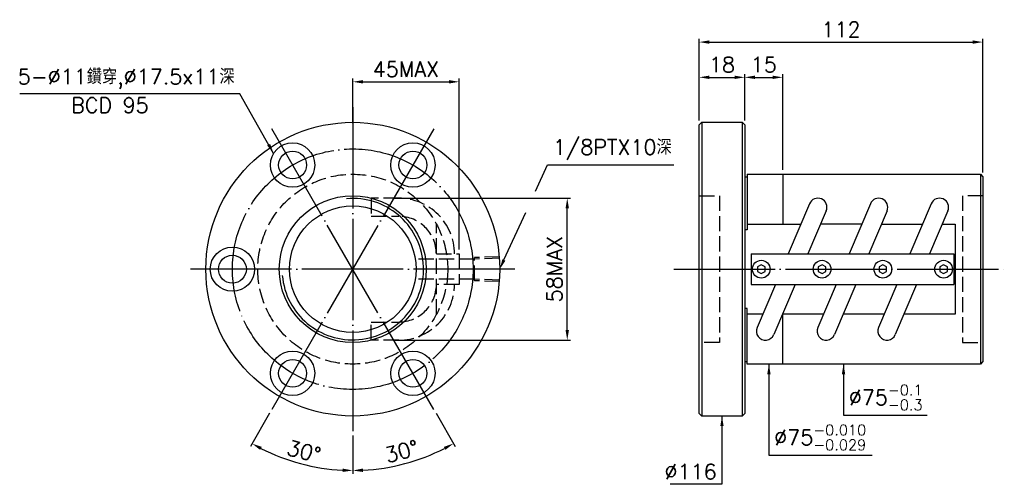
# Model space of a CAD drawing. Header units: millimetres. Extents: x 386 to 775, y 170 to 354.
import ezdxf
from ezdxf.enums import TextEntityAlignment as Align

# ---------------------------------------------------------------- set-up
doc = ezdxf.new("R2010")
doc.units = ezdxf.units.MM
doc.header["$LTSCALE"] = 2
for name, pattern in [('CENTER', [22, 20, -1, 0, -1]), ('DASHED', [4, 3, -1]), ('THIN', [200000, 200000, 0])]:
    doc.linetypes.add(name, pattern=pattern)
for name, color, linetype in [('NT', 7, 'Continuous'), ('NT-DIM', 2, 'Continuous'), ('SH-DIM', 2, 'Continuous')]:
    doc.layers.add(name, color=color, linetype=linetype)
doc.styles.get("Standard").update_dxf_attribs({"font": 'simplex.shx', "bigfont": 'chineset.shx'})
doc.dimstyles.new('ISO-25', dxfattribs={"dimscale": 2, "dimtxt": 3, "dimasz": 2, "dimexe": 0.646, "dimexo": 0.862, "dimgap": 1, "dimtad": 1, "dimdec": 3, "dimdsep": 46, "dimtxsty": 'Standard', "dimcen": 1.5, "dimclrd": 256, "dimclre": 256, "dimclrt": 256, "dimazin": 2, "dimtfac": 1, "dimtdec": 3, "dimtmove": 0, "dimatfit": 3, "dimfxl": 0, "dimtolj": 1, "dimlwd": -1, "dimlwe": -1, "dimarcsym": 0})

# ---------------------------------------------------------------- blocks, each defined once
blk = doc.blocks.new('*D11')
at = {"layer": 'Defpoints', "color": 0}
for p in [(559.78, 329.19), (517.78, 311.19), (559.78, 261.19)]:
    blk.add_point(p, dxfattribs=at)
at = {"layer": 'NT-DIM'}
for p, q in [((517.78, 312.92), (517.78, 330.48)), ((559.78, 262.92), (559.78, 330.48)), ((521.78, 329.19), (555.78, 329.19))]:
    blk.add_line(p, q, dxfattribs=at)
for points in [[(521.78, 329.86), (521.78, 328.53), (517.78, 329.19)], [(555.78, 329.86), (555.78, 328.53), (559.78, 329.19)]]:
    blk.add_solid(points, dxfattribs=at)
at = {"layer": 'NT-DIM', "insert": (538.78, 334.19), "char_height": 6, "attachment_point": 5}
blk.add_mtext('\\A1;45MAX', dxfattribs=at)
blk = doc.blocks.new('*D12')
at = {"layer": 'Defpoints', "color": 0}
for p in [(532.05, 283.22), (602.44, 283.22), (532.35, 227.16)]:
    blk.add_point(p, dxfattribs=at)
at = {"layer": 'NT-DIM'}
for p, q in [((533.77, 283.22), (603.73, 283.22)), ((602.44, 231.16), (602.44, 279.22)), ((534.07, 227.16), (603.73, 227.16))]:
    blk.add_line(p, q, dxfattribs=at)
for points in [[(601.77, 279.22), (603.11, 279.22), (602.44, 283.22)], [(601.77, 231.16), (603.11, 231.16), (602.44, 227.16)]]:
    blk.add_solid(points, dxfattribs=at)
at = {"layer": 'NT-DIM', "insert": (597.44, 255.19), "char_height": 6, "attachment_point": 5, "rotation": 90}
blk.add_mtext('\\A1;58MAX', dxfattribs=at)
blk = doc.blocks.new('*D32')
at = {"layer": 'Defpoints', "color": 0}
for p in [(672.51, 330.96), (654.51, 312.19), (672.51, 312.19)]:
    blk.add_point(p, dxfattribs=at)
at = {"layer": 'SH-DIM'}
for p, q in [((654.51, 313.92), (654.51, 332.26)), ((658.51, 330.96), (668.51, 330.96)), ((672.51, 313.92), (672.51, 332.26))]:
    blk.add_line(p, q, dxfattribs=at)
for points in [[(658.51, 331.63), (658.51, 330.3), (654.51, 330.96)], [(668.51, 331.63), (668.51, 330.3), (672.51, 330.96)]]:
    blk.add_solid(points, dxfattribs=at)
at = {"layer": 'SH-DIM', "insert": (663.51, 335.96), "char_height": 6, "attachment_point": 5}
blk.add_mtext('\\A1;18', dxfattribs=at)
blk = doc.blocks.new('*D33')
at = {"layer": 'Defpoints', "color": 0}
for p in [(687.51, 330.96), (672.51, 312.19), (687.51, 292.69)]:
    blk.add_point(p, dxfattribs=at)
at = {"layer": 'SH-DIM'}
for p, q in [((672.51, 313.92), (672.51, 332.26)), ((676.51, 330.96), (683.51, 330.96)), ((687.51, 294.42), (687.51, 332.26))]:
    blk.add_line(p, q, dxfattribs=at)
for points in [[(676.51, 331.63), (676.51, 330.3), (672.51, 330.96)], [(683.51, 331.63), (683.51, 330.3), (687.51, 330.96)]]:
    blk.add_solid(points, dxfattribs=at)
at = {"layer": 'SH-DIM', "insert": (680.01, 335.96), "char_height": 6, "attachment_point": 5}
blk.add_mtext('\\A1;15', dxfattribs=at)
blk = doc.blocks.new('*D34')
at = {"layer": 'Defpoints', "color": 0}
for p in [(766.51, 344.88), (654.51, 312.19), (766.51, 291.69)]:
    blk.add_point(p, dxfattribs=at)
at = {"layer": 'SH-DIM'}
for p, q in [((654.51, 313.92), (654.51, 346.17)), ((766.51, 293.42), (766.51, 346.17)), ((658.51, 344.88), (762.51, 344.88))]:
    blk.add_line(p, q, dxfattribs=at)
for points in [[(658.51, 345.54), (658.51, 344.21), (654.51, 344.88)], [(762.51, 345.54), (762.51, 344.21), (766.51, 344.88)]]:
    blk.add_solid(points, dxfattribs=at)
at = {"layer": 'SH-DIM', "insert": (710.51, 349.88), "char_height": 6, "attachment_point": 5}
blk.add_mtext('\\A1;112', dxfattribs=at)
blk = doc.blocks.new('*D35')
at = {"layer": 'Defpoints', "color": 0}
for p in [(517.78, 319.19), (485.78, 310.62), (549.78, 199.77), (517.78, 191.19), (531.59, 176.88)]:
    blk.add_point(p, dxfattribs=at)
at = {"layer": 'SH-DIM'}
for p, q in [((550.64, 198.27), (558.19, 185.2)), ((517.78, 189.47), (517.78, 174.38))]:
    blk.add_line(p, q, dxfattribs=at)
blk.add_arc((517.78, 255.19), 79.52, 272.8822, 297.1178, dxfattribs=at)
for points in [[(553.71, 185), (554.35, 183.82), (557.54, 186.32)], [(521.8, 175.1), (521.76, 176.44), (517.78, 175.67)]]:
    blk.add_solid(points, dxfattribs=at)
at = {"layer": 'SH-DIM', "insert": (537.07, 183.21), "char_height": 6, "attachment_point": 5, "rotation": 15}
blk.add_mtext('\\A1;30°', dxfattribs=at)
blk = doc.blocks.new('*D36')
at = {"layer": 'Defpoints', "color": 0}
for p in [(517.78, 255.19), (485.78, 199.77), (517.78, 191.19), (490.58, 180.46)]:
    blk.add_point(p, dxfattribs=at)
at = {"layer": 'SH-DIM'}
for p, q in [((484.92, 198.27), (477.37, 185.2)), ((517.78, 189.47), (517.78, 174.38))]:
    blk.add_line(p, q, dxfattribs=at)
blk.add_arc((517.78, 255.19), 79.52, 242.8822, 267.1178, dxfattribs=at)
for points in [[(481.21, 183.82), (481.85, 185), (478.02, 186.32)], [(513.8, 176.44), (513.77, 175.1), (517.78, 175.67)]]:
    blk.add_solid(points, dxfattribs=at)
at = {"layer": 'SH-DIM', "insert": (498.49, 183.21), "char_height": 6, "attachment_point": 5, "rotation": 345}
blk.add_mtext('\\A1;30°', dxfattribs=at)

msp = doc.modelspace()

# ---------------------------------------------------------------- linework, layer by layer
at = {"layer": 'NT', "color": 3, "linetype": 'CENTER'}
for p, q in [((517.7806, 319.1925), (517.7806, 191.1925)), ((549.7806, 310.6182), (485.7806, 199.7669)), ((549.7806, 199.7669), (485.7806, 310.6182)), ((581.7806, 255.1925), (453.7806, 255.1925)), ((644.5081, 255.1925), (774.9578, 255.1925))]:
    msp.add_line(p, q, dxfattribs=at)
at = {"layer": 'NT', "color": 7, "linetype": 'Continuous'}
for p, q in [((654.5117, 312.1925), (655.5117, 313.1925)), ((654.5117, 198.1925), (654.5117, 312.1925)), ((655.5117, 313.1925), (671.5117, 313.1925)), ((655.5117, 313.1925), (655.5117, 197.1925)), ((671.5117, 313.1925), (672.5117, 312.1925)), ((671.5117, 313.1925), (671.5117, 197.1925)), ((672.5117, 312.1925), (672.5117, 198.1925)), ((672.5117, 291.6925), (673.5117, 291.6925)), ((673.5117, 292.6925), (673.5117, 270.789)), ((673.5117, 292.6925), (765.5117, 292.6925)), ((687.5117, 292.6925), (687.5117, 273.0041)), ((765.5117, 292.6925), (765.5117, 217.6925)), ((765.5117, 292.6925), (766.5117, 291.6925)), ((766.5117, 291.6925), (766.5117, 218.6925)), ((698.0806, 281.0398), (689.6669, 261.1925)), ((722.0806, 281.0398), (713.6669, 261.1925)), ((746.0806, 281.0398), (737.6669, 261.1925)), ((704.6728, 278.2453), (697.4437, 261.1925)), ((728.6728, 278.2453), (721.4437, 261.1925)), ((752.6728, 278.2453), (745.4437, 261.1925)), ((718.6741, 273.0041), (702.4509, 273.0041)), ((673.5117, 270.789), (672.5117, 270.789)), ((675.0117, 261.1925), (755.0117, 261.1925)), ((675.0117, 261.1925), (675.0117, 249.1925)), ((755.0117, 261.1925), (755.0117, 249.1925)), ((675.0117, 249.1925), (755.0117, 249.1925)), ((684.5797, 249.1925), (677.3506, 232.1398)), ((692.3565, 249.1925), (683.9428, 229.3453)), ((708.5797, 249.1925), (701.3506, 232.1398)), ((716.3565, 249.1925), (707.9428, 229.3453)), ((732.5797, 249.1925), (725.3506, 232.1398)), ((740.3565, 249.1925), (731.9428, 229.3453)), ((673.5117, 239.5961), (672.5117, 239.5961)), ((673.5117, 217.6925), (673.5117, 239.5961)), ((687.5117, 217.6925), (687.5117, 237.381)), ((672.5117, 218.6925), (673.5117, 218.6925)), ((765.5117, 217.6925), (673.5117, 217.6925)), ((766.5117, 218.6925), (765.5117, 217.6925)), ((655.5117, 197.1925), (654.5117, 198.1925)), ((671.5117, 197.1925), (655.5117, 197.1925)), ((672.5117, 198.1925), (671.5117, 197.1925))]:
    msp.add_line(p, q, dxfattribs=at)
at = {"layer": 'NT', "color": 1, "linetype": 'DASHED'}
for p, q in [((654.5117, 284.1925), (662.5117, 284.1925)), ((662.5117, 284.1925), (662.5117, 226.1925)), ((766.5117, 284.1925), (758.5117, 284.1925)), ((758.5117, 284.1925), (758.5117, 226.1925)), ((550.7806, 237.381), (550.7806, 273.0041)), ((550.7806, 261.1925), (559.7806, 261.1925)), ((559.7806, 261.1925), (559.7806, 249.1925)), ((559.7806, 249.1925), (550.7806, 249.1925)), ((662.5117, 226.1925), (654.5117, 226.1925)), ((758.5117, 226.1925), (766.5117, 226.1925))]:
    msp.add_line(p, q, dxfattribs=at)
for points in [[(535.9107, 283.2224), (525.023, 283.2224), (525.023, 276.0624), (535.9107, 276.0624)], [(535.9107, 227.1626), (525.023, 227.1626), (525.023, 234.3226), (535.9107, 234.3226)]]:
    msp.add_lwpolyline(points, dxfattribs=at)
at = {"layer": 'NT', "color": 7, "linetype": 'Continuous'}
for points in [[(673.5117, 273.0041), (694.6741, 273.0041)], [(726.4509, 273.0041), (742.6741, 273.0041)], [(750.4509, 273.0041), (755.5117, 273.0041), (755.5117, 237.381), (735.3493, 237.381)], [(679.5725, 237.381), (673.5117, 237.381)], [(703.5725, 237.381), (687.3493, 237.381)], [(727.5725, 237.381), (711.3493, 237.381)]]:
    msp.add_lwpolyline(points, dxfattribs=at)
for points in [[(679.0117, 256.9246), (677.5117, 256.0586), (677.5117, 254.3265), (679.0117, 253.4605), (680.5117, 254.3265), (680.5117, 256.0586)], [(703.0117, 256.9246), (701.5117, 256.0586), (701.5117, 254.3265), (703.0117, 253.4605), (704.5117, 254.3265), (704.5117, 256.0586)], [(727.0117, 256.9246), (725.5117, 256.0586), (725.5117, 254.3265), (727.0117, 253.4605), (728.5117, 254.3265), (728.5117, 256.0586)], [(751.0117, 256.9246), (749.5117, 256.0586), (749.5117, 254.3265), (751.0117, 253.4605), (752.5117, 254.3265), (752.5117, 256.0586)]]:
    msp.add_lwpolyline(points, close=True, dxfattribs=at)
for centre, radius in [((517.7806, 255.1925), 58), ((494.0306, 296.3288), 8.75), ((541.5306, 296.3288), 8.75), ((494.0306, 296.3288), 5.5), ((541.5306, 296.3288), 5.5), ((517.7806, 255.1925), 29), ((517.7806, 255.1925), 25), ((470.2806, 255.1925), 8.75), ((470.2806, 255.1925), 5.5), ((679.0117, 255.1925), 3.5), ((703.0117, 255.1925), 3.5), ((727.0117, 255.1925), 3.5), ((751.0117, 255.1925), 3.5), ((494.0306, 214.0563), 8.75), ((541.5306, 214.0563), 8.75), ((494.0306, 214.0563), 5.5), ((541.5306, 214.0563), 5.5)]:
    msp.add_circle(centre, radius, dxfattribs=at)
at = {"layer": 'NT', "color": 3, "linetype": 'CENTER'}
msp.add_circle((517.7806, 255.1925), 47.5, dxfattribs=at)
at = {"layer": 'NT', "color": 1, "linetype": 'DASHED'}
msp.add_circle((517.7806, 255.1925), 37.5, dxfattribs=at)
at = {"layer": 'NT', "color": 5, "linetype": 'THIN'}
msp.add_arc((517.7806, 255.1925), 27.934, 185, 95, dxfattribs=at)
at = {"layer": 'NT', "color": 1, "linetype": 'DASHED'}
for centre, radius, start, end in [((535.9107, 261.1925), 22.0299, 0, 90), ((535.9107, 261.1925), 14.8699, 0, 90), ((535.9107, 249.1925), 22.0299, 270, 0), ((535.9107, 249.1925), 14.8699, 270, 0)]:
    msp.add_arc(centre, radius, start, end, dxfattribs=at)
at = {"layer": 'NT', "color": 7, "linetype": 'Continuous'}
for centre, start, end in [((701.3767, 279.6425), 337.026631, 157.026631), ((725.3767, 279.6425), 337.026631, 157.026631), ((749.3767, 279.6425), 337.026631, 157.026631), ((680.6467, 230.7425), 157.026631, 337.026631), ((704.6467, 230.7425), 157.026631, 337.026631), ((728.6467, 230.7425), 157.026631, 337.026631)]:
    msp.add_arc(centre, 3.58, start, end, dxfattribs=at)
at = {"layer": 'SH-DIM', "color": 1, "linetype": 'DASHED'}
for p, q in [((565.7855, 259.1632), (542.7855, 259.1632)), ((575.7806, 260.0565), (565.7855, 259.7442)), ((565.7855, 250.6409), (565.7855, 259.7442)), ((575.7806, 259.4755), (565.7855, 259.1632)), ((565.7855, 251.2219), (542.7855, 251.2219)), ((575.7806, 250.9095), (565.7855, 251.2219)), ((575.7806, 250.3285), (565.7855, 250.6409))]:
    msp.add_line(p, q, dxfattribs=at)
at = {"layer": 'SH-DIM'}
for points in [[(589.9388, 286.0312), (594.693, 296.3865), (594.7916, 296.4029), (644.5059, 296.4029)], [(577.4495, 258.8277), (586.0713, 277.6071)]]:
    msp.add_lwpolyline(points, dxfattribs=at)
msp.add_solid([(578.0554, 258.5496), (575.7806, 255.1925), (576.8437, 259.1059)], dxfattribs=at)

# ---------------------------------------------------------------- texts
at = {"layer": 'NT-DIM'}
msp.add_text('BCD 95', height=6, dxfattribs=at).set_placement((421.9398, 322.9523), align=Align.TOP_CENTER)
at = {"layer": 'NT-DIM', "char_height": 6}
for s, insert, attachment_point in [('5-%%C11鑽穿,%%C17.5x11深', (471.1704, 326.4003), 9), ('\\A1;%%C75{\\H0.7x;\\S-0.1^ -0.3;}', (713.5903, 199.4921), 7), ('\\A1;%%C75{\\H0.7x;\\S-0.010^ -0.029;}', (684.1392, 183.6925), 7)]:
    msp.add_mtext(s, dxfattribs=dict(at, insert=insert, attachment_point=attachment_point))
at = {"layer": 'SH-DIM', "char_height": 6}
for s, insert, attachment_point in [('\\A1;1/8PTX10深', (596.7916, 298.4029), 7), ('\\A1;%%C116', (661.4117, 172.2165), 9)]:
    msp.add_mtext(s, dxfattribs=dict(at, insert=insert, attachment_point=attachment_point))

# ---------------------------------------------------------------- dimensions: what is measured, and where the dimension line sits
at = {"layer": 'NT-DIM'}
dim = msp.add_linear_dim(base=(559.7806, 329.1925), p1=(517.7806, 311.1925), p2=(559.7806, 261.1925), text='45MAX', dimstyle='ISO-25', dxfattribs=at)
dim.commit()
dim.dimension.update_dxf_attribs({"geometry": '*D11', "text_midpoint": (538.7806, 334.1925)})
dim = msp.add_linear_dim(base=(602.4387, 283.2224), p1=(532.3503, 227.1626), p2=(532.0503, 283.2224), angle=90, text='58MAX', dimstyle='ISO-25', dxfattribs=at)
dim.commit()
dim.dimension.update_dxf_attribs({"geometry": '*D12', "text_midpoint": (597.4387, 255.1925)})
at = {"layer": 'SH-DIM'}
dim = msp.add_linear_dim(base=(766.5117, 344.8758), p1=(654.5117, 312.1925), p2=(766.5117, 291.6925), dimstyle='ISO-25', dxfattribs=at)
dim.commit()
dim.dimension.update_dxf_attribs({"geometry": '*D34', "text_midpoint": (710.5117, 344.8758), "dimtype": 160})
dim = msp.add_linear_dim(base=(672.5117, 330.963), p1=(654.5117, 312.1925), p2=(672.5117, 312.1925), dimstyle='ISO-25', dxfattribs=at)
dim.commit()
dim.dimension.update_dxf_attribs({"geometry": '*D32', "text_midpoint": (663.5117, 335.963)})
dim = msp.add_linear_dim(base=(687.5117, 330.963), p1=(672.5117, 312.1925), p2=(687.5117, 292.6925), dimstyle='ISO-25', override={"dimtmove": 1}, dxfattribs=at)
dim.commit()
dim.dimension.update_dxf_attribs({"geometry": '*D33', "text_midpoint": (680.0117, 335.963)})
dim = msp.add_angular_dim_2l(base=(531.5898, 176.8763), line1=((517.7806, 319.1925), (517.7806, 191.1925)), line2=((549.7806, 199.7669), (485.7806, 310.6182)), dimstyle='ISO-25', dxfattribs=at)
dim.commit()
dim.dimension.update_dxf_attribs({"geometry": '*D35', "text_midpoint": (537.0689, 183.2075)})
dim = msp.add_angular_dim_3p(base=(490.5816, 180.4641), center=(517.7806, 255.1925), p1=(517.7806, 191.1925), p2=(485.7806, 199.7669), dimstyle='ISO-25', override={"dimtmove": 1}, dxfattribs=at)
dim.commit()
dim.dimension.update_dxf_attribs({"geometry": '*D36', "text_midpoint": (498.4922, 183.2075)})

# ---------------------------------------------------------------- leaders
at = {"layer": 'NT-DIM', "annotation_type": 0, "has_hookline": 1}
for points, hookline_direction, text_width in [([(486.5572, 300.8796), (473.2704, 324.4003), (473.1704, 324.4003)], 1, 84.8571), ([(682.0392, 217.6925), (682.0392, 181.6925), (682.1392, 181.6925)], 0, 38.6571), ([(711.4903, 217.6925), (711.4903, 197.4921), (711.5903, 197.4921)], 0, 30.8571)]:
    msp.add_leader(points, dimstyle='ISO-25', dxfattribs=dict(at, hookline_direction=hookline_direction, text_width=text_width))
at = {"layer": 'SH-DIM', "annotation_type": 0, "has_hookline": 1, "hookline_direction": 1, "text_width": 18.2857}
msp.add_leader([(663.5117, 197.1925), (663.5117, 170.2165), (663.4117, 170.2165)], dimstyle='ISO-25', dxfattribs=at)

doc.saveas('drawing.dxf')
